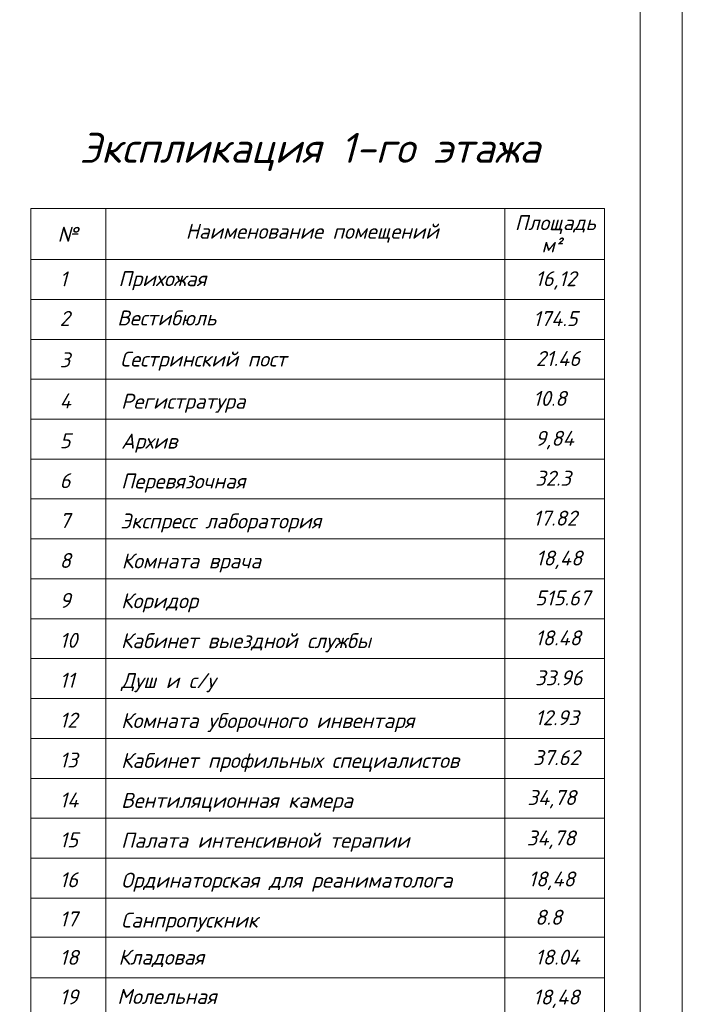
# Model space of a CAD drawing. Extents: x -4445 to 1909585, y 1860 to 289234.
# Tile 58 of 110: x 418480 to 437416, y 239269 to 267406. Entities that reach past the tile are written whole.
import ezdxf

# ---------------------------------------------------------------- set-up
doc = ezdxf.new("R2010")
doc.units = 0
doc.header["$LTSCALE"] = 0.5
doc.header["$MEASUREMENT"] = 0
doc.layers.get('0').update_dxf_attribs({"linetype": 'CONTINUOUS', "lineweight": 18})
doc.styles.add('style Ecuper', font='isocpeui.ttf', dxfattribs={"height": 220})
doc.styles.add('ГОСТ 300', font='isocpeui.ttf', dxfattribs={"height": 250})

msp = doc.modelspace()

# ---------------------------------------------------------------- linework, layer by layer
at = {"color": 0, "lineweight": 9}
for p, q in [((418802.107, 262009.645), (418802.107, 225197.095)), ((418802.107, 262009.645), (435196.507, 262009.645)), ((420940.507, 262009.645), (420940.507, 225197.095)), ((432345.307, 262009.645), (432345.307, 225197.095)), ((435196.507, 225197.095), (435196.507, 262009.645)), ((418802.107, 260551.975), (435196.507, 260551.975)), ((418802.107, 259411.495), (435196.507, 259411.495)), ((418802.107, 258271.015), (435196.507, 258271.015)), ((418802.107, 257130.535), (435196.507, 257130.535)), ((418802.107, 255990.055), (435196.507, 255990.055)), ((418802.107, 254849.575), (435196.507, 254849.575)), ((418802.107, 253709.095), (435196.507, 253709.095)), ((418802.107, 252568.615), (435196.507, 252568.615)), ((418802.107, 251428.135), (435196.507, 251428.135)), ((418802.107, 250287.655), (435196.507, 250287.655)), ((418802.107, 249147.175), (435196.507, 249147.175)), ((418802.107, 248006.695), (435196.507, 248006.695)), ((418802.107, 246866.215), (435196.507, 246866.215)), ((418802.107, 245725.735), (435196.507, 245725.735)), ((418802.107, 244585.255), (435196.507, 244585.255)), ((418802.107, 243444.775), (435196.507, 243444.775)), ((418802.107, 242304.295), (435196.507, 242304.295)), ((418802.107, 241186.501), (435196.507, 241186.501)), ((418802.107, 241186.501), (435196.507, 241186.501)), ((418802.107, 240023.335), (435196.507, 240023.335))]:
    msp.add_line(p, q, dxfattribs=at)
for points in [[(318616.259, 185814.276), (318616.259, 269814.276), (437416.259, 269814.276), (437416.259, 185814.276)], [(322616.259, 187014.276), (322616.259, 268614.276), (436216.259, 268614.276), (436216.259, 187014.276)]]:
    msp.add_lwpolyline(points, close=True)

# ---------------------------------------------------------------- texts
at = {"color": 7, "style": 'style Ecuper'}
msp.add_text('Экспликация 1-го этажа', height=855.36, dxfattribs=at).set_placement((420190.259, 263316.196))
at = {"style": 'ГОСТ 300'}
for s, p in [('Площадь', (432629.98, 261391.897)), ('№', (419563.462, 261059.61)), ('Наименование помещений', (423223.978, 261146.184)), ('м²', (433391.72, 260756.256)), ('1', (419621.533, 259785.004)), ('Прихожая', (421302.897, 259790.665)), ('16,12', (433212.404, 259790.665)), ('Вестибюль', (421269.055, 258668.005)), ('2', (419621.533, 258654.621)), ('174.5', (433152.464, 258650.185)), ('3', (419621.533, 257472.441)), ('Сестринский пост', (421352.925, 257493.263)), ('21.46', (433231.52, 257509.705)), ('4', (419621.533, 256299.713)), ('Регистратура', (421378.974, 256288.608)), ('10.8', (433152.464, 256369.225)), ('5', (419621.533, 255159.233)), ('Архив', (421378.974, 255148.128)), ('9,84', (433212.404, 255228.745)), ('6', (419621.533, 254018.753)), ('Перевязочная', (421378.974, 254007.648)), ('32.3', (433212.404, 254088.265)), ('7', (419621.533, 252878.273)), ('Экспресс лаборатория', (421358.562, 252867.168)), ('17.82', (433152.464, 252947.785)), ('8', (419621.533, 251737.793)), ('Комната врача', (421396.146, 251726.688)), ('18,48', (433231.52, 251807.305)), ('9', (419621.533, 250597.313)), ('Коридор', (421378.974, 250586.208)), ('515.67', (433211.756, 250666.825)), ('10', (419621.533, 249456.833)), ('Кабинет выездной службы', (421372.818, 249445.728)), ('18.48', (433211.756, 249526.345)), ('11', (419621.533, 248316.353)), ('Душ и с/у', (421378.974, 248305.248)), ('33.96', (433208.516, 248385.865)), ('12', (419621.533, 247175.873)), ('Комната уборочного инвентаря', (421378.65, 247164.768)), ('12.93', (433212.404, 247245.385)), ('Кабинет профильных специалистов', (421378.65, 246024.288)), ('37.62', (433152.464, 246104.905)), ('13', (419621.533, 246035.393)), ('34,78', (432991.453, 244964.425)), ('14', (419621.533, 244894.913)), ('Вентиляционная камера', (421378.974, 244883.808)), ('34,78', (432972.337, 243808.835)), ('15', (419621.533, 243754.433)), ('Палата интенсивной терапии', (421378.65, 243743.328)), ('16', (419621.533, 242613.953)), ('Ординаторская для реаниматолога', (421378.974, 242602.848)), ('18,48', (433019.239, 242636.838)), ('8.8', (433208.516, 241542.985)), ('17', (419621.533, 241496.159)), ('Санпропускник', (421378.326, 241462.368)), ('18', (419621.533, 240396.844)), ('Кладовая', (421302.897, 240402.505)), ('18.04', (433212.404, 240402.505)), ('19', (419621.533, 239266.461)), ('Молельная', (421269.055, 239279.845)), ('18,48', (433152.464, 239262.025))]:
    msp.add_text(s, height=427.68, dxfattribs=at).set_placement(p)

doc.saveas('drawing.dxf')
